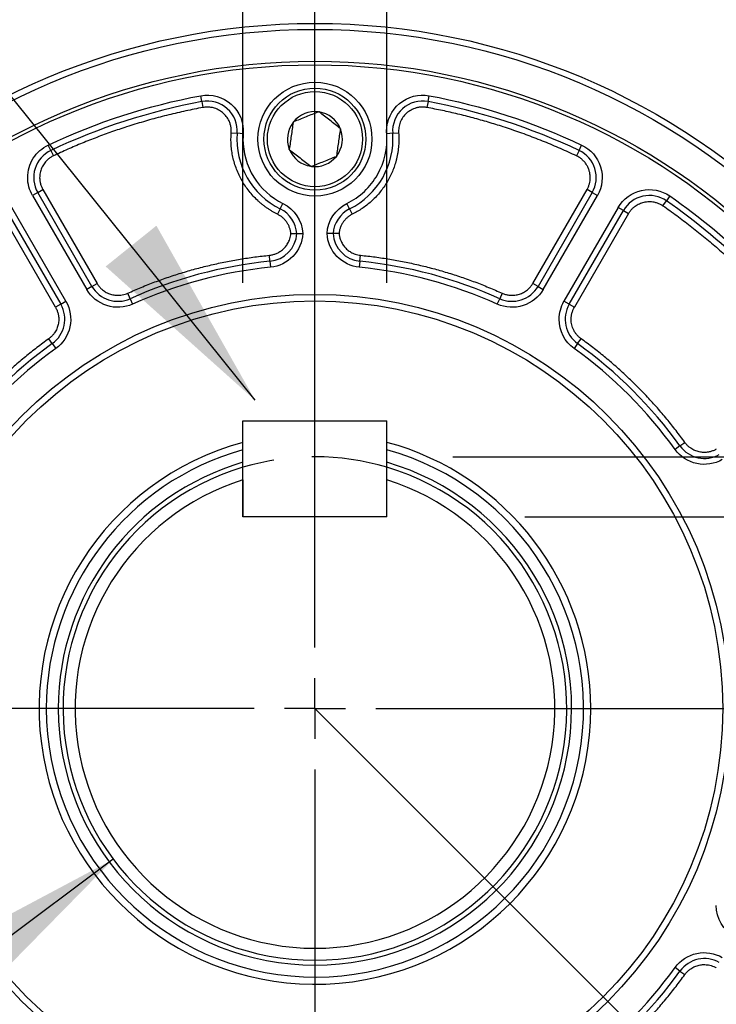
# Model space of a CAD drawing. Header units: millimetres. Extents: x 0 to 1397, y 0 to 1080.
# Tile 6 of 31: x 382 to 440, y 266 to 348. Entities that reach past the tile are written whole.
import ezdxf

# ---------------------------------------------------------------- set-up
doc = ezdxf.new("R2010")
doc.units = ezdxf.units.MM
doc.header["$LTSCALE"] = 5
doc.linetypes.add('CENTERX2', pattern=[20.32, 12.7, -2.54, 2.54, -2.54])
doc.linetypes.add('HIDDEN', pattern=[1.905, 1.27, -0.635])
doc.layers.add('CENTER', color=40, linetype='CENTERX2')
doc.layers.add('HIDDEN', color=102, linetype='HIDDEN')
doc.layers.add('DIMENSIONS', color=140, linetype='Continuous', lineweight=25)
doc.layers.add('TEXT', color=140, linetype='Continuous', lineweight=25)
doc.styles.add('SLDTEXTSTYLE0', font='TXT', dxfattribs={"width": 0.7})
doc.dimstyles.new('SLDDIMSTYLE0', dxfattribs={"dimtxt": 10.790039, "dimasz": 16.51, "dimexe": 0, "dimexo": 0.0625, "dimgap": 2.69751, "dimtad": 0, "dimtih": 1, "dimtoh": 1, "dimrnd": 1e-09, "dimzin": 4, "dimdsep": 46, "dimtxsty": 'SLDTEXTSTYLE0', "dimsah": 1, "dimcen": 0.09, "dimadec": 0, "dimazin": 1, "dimtfac": 1, "dimtmove": 0, "dimatfit": 0, "dimfxl": 0, "dimfrac": 2, "dimtolj": 1, "dimtzin": 12, "dimarcsym": 0})
doc.dimstyles.new('SLDDIMSTYLE1', dxfattribs={"dimtxt": 10.790039, "dimasz": 16.51, "dimexe": 0, "dimexo": 0.0625, "dimgap": 2.69751, "dimtad": 0, "dimtih": 1, "dimtoh": 1, "dimrnd": 1e-09, "dimzin": 4, "dimdsep": 46, "dimtxsty": 'SLDTEXTSTYLE0', "dimsah": 1, "dimcen": 0, "dimadec": 0, "dimazin": 1, "dimtol": 1, "dimtp": 0.5, "dimtm": 0.5, "dimtfac": 1, "dimtofl": 0, "dimtmove": 0, "dimatfit": 3, "dimfxl": 0, "dimfrac": 2, "dimtolj": 1, "dimarcsym": 0})
doc.dimstyles.new('SLDDIMSTYLE2', dxfattribs={"dimtxt": 10.790039, "dimasz": 16.51, "dimexe": 0, "dimexo": 0.0625, "dimgap": 2.69751, "dimtad": 0, "dimtih": 1, "dimtoh": 1, "dimrnd": 1e-09, "dimzin": 4, "dimdsep": 46, "dimtxsty": 'SLDTEXTSTYLE0', "dimsah": 1, "dimcen": 0.09, "dimadec": 0, "dimazin": 1, "dimtol": 1, "dimtm": 0.043, "dimtfac": 1, "dimtdec": 3, "dimtmove": 0, "dimatfit": 0, "dimfxl": 0, "dimfrac": 2, "dimtolj": 1, "dimtzin": 0, "dimarcsym": 0})
doc.dimstyles.new('SLDDIMSTYLE3', dxfattribs={"dimtxt": 10.790039, "dimasz": 16.51, "dimexe": 0, "dimexo": 0.0625, "dimgap": 2.69751, "dimtad": 0, "dimtih": 1, "dimtoh": 1, "dimrnd": 1e-09, "dimzin": 4, "dimdsep": 46, "dimtxsty": 'SLDTEXTSTYLE0', "dimsah": 1, "dimcen": 0, "dimadec": 0, "dimazin": 1, "dimtfac": 1, "dimtofl": 0, "dimtmove": 0, "dimatfit": 3, "dimfxl": 0, "dimfrac": 2, "dimtolj": 1, "dimtzin": 12, "dimarcsym": 0})
doc.dimstyles.new('SLDDIMSTYLE6', dxfattribs={"dimtxt": 10.790039, "dimasz": 16.51, "dimexe": 0, "dimexo": 0.0625, "dimgap": 2.69751, "dimtad": 0, "dimtih": 1, "dimtoh": 1, "dimrnd": 1e-09, "dimzin": 4, "dimdsep": 46, "dimtxsty": 'SLDTEXTSTYLE0', "dimsah": 1, "dimcen": 0, "dimadec": 0, "dimazin": 1, "dimtol": 1, "dimtm": 0.018, "dimtfac": 1, "dimtdec": 3, "dimtofl": 0, "dimtmove": 0, "dimatfit": 3, "dimfxl": 0, "dimfrac": 2, "dimtolj": 1, "dimtzin": 0, "dimarcsym": 0})
doc.dimstyles.new('SLDDIMSTYLE7', dxfattribs={"dimtxt": 10.790039, "dimasz": 16.51, "dimexe": 0, "dimexo": 0.0625, "dimgap": 2.69751, "dimtad": 0, "dimtih": 1, "dimtoh": 1, "dimrnd": 1e-09, "dimzin": 4, "dimdsep": 46, "dimtxsty": 'SLDTEXTSTYLE0', "dimsah": 1, "dimcen": 0, "dimadec": 0, "dimazin": 1, "dimtol": 1, "dimtm": 0.025, "dimtfac": 1, "dimtdec": 3, "dimtofl": 0, "dimtmove": 0, "dimatfit": 3, "dimfxl": 0, "dimfrac": 2, "dimtolj": 1, "dimtzin": 0, "dimarcsym": 0})
doc.dimstyles.new('SLDDIMSTYLE8', dxfattribs={"dimtxt": 10.790039, "dimasz": 16.51, "dimexe": 0, "dimexo": 0.0625, "dimgap": 2.69751, "dimtad": 0, "dimtih": 1, "dimtoh": 1, "dimrnd": 1e-09, "dimzin": 4, "dimdsep": 46, "dimtxsty": 'SLDTEXTSTYLE0', "dimsah": 1, "dimcen": 0.09, "dimadec": 0, "dimazin": 1, "dimtol": 1, "dimtp": 0.043, "dimtfac": 1, "dimtdec": 3, "dimtmove": 0, "dimatfit": 0, "dimfxl": 0, "dimfrac": 2, "dimtolj": 1, "dimtzin": 0, "dimarcsym": 0})
doc.dimstyles.new('SLDDIMSTYLE9', dxfattribs={"dimtxt": 0.18, "dimasz": 16.51, "dimexe": 0, "dimexo": 0.0625, "dimgap": 0, "dimtad": 0, "dimtih": 1, "dimtoh": 1, "dimdec": 0, "dimrnd": 1e-09, "dimzin": 0, "dimdsep": 46, "dimtxsty": 'Standard', "dimsah": 1, "dimcen": 0.09, "dimadec": 0, "dimazin": 0, "dimtfac": 16.51, "dimtdec": 0, "dimtofl": 0, "dimtmove": 0, "dimatfit": 3, "dimfxl": 0, "dimfrac": 2, "dimtolj": 1, "dimtzin": 0, "dimarcsym": 0})

# ---------------------------------------------------------------- blocks, each defined once
blk = doc.blocks.new('_D')
at = {"layer": 'DIMENSIONS'}
for p, q in [((542.654, 340.6), (510.904, 340.6)), ((510.904, 340.6), (510.904, 311.41)), ((562.099, 340.6), (558.476, 340.6)), ((558.476, 340.6), (558.476, 323.451)), ((594.163, 340.6), (597.786, 340.6)), ((597.786, 340.6), (597.786, 323.451)), ((558.476, 323.451), (562.099, 323.451)), ((597.786, 323.451), (594.163, 323.451)), ((417.735, 311.41), (526.779, 311.41)), ((423.735, 306.41), (526.779, 306.41)), ((510.904, 306.41), (510.904, 274.66))]:
    blk.add_line(p, q, dxfattribs=at)
for points in [[(510.904, 311.41), (513.444, 327.92), (508.364, 327.92)], [(510.904, 306.41), (508.364, 289.9), (513.444, 289.9)]]:
    blk.add_solid(points, dxfattribs=at)
at = {"layer": 'DIMENSIONS', "char_height": 10.5833, "attachment_point": 1, "style": 'SLDTEXTSTYLE0'}
for s, insert in [('5.00', (562.099, 356.658)), ('0.20', (562.099, 337.094))]:
    blk.add_mtext(s, dxfattribs=dict(at, insert=insert))
blk = doc.blocks.new('_D_1')
at = {"layer": 'DIMENSIONS'}
for p, q in [((456.235, 203.808), (489.163, 146.775)), ((360.651, 162.444), (357.028, 162.444)), ((357.028, 162.444), (357.028, 145.296)), ((436.322, 162.444), (439.946, 162.444)), ((439.946, 162.444), (439.946, 145.296)), ((489.163, 146.775), (461.382, 146.775)), ((357.028, 145.296), (360.651, 145.296)), ((439.946, 145.296), (436.322, 145.296))]:
    blk.add_line(p, q, dxfattribs=at)
blk.add_solid([(456.235, 203.808), (462.291, 188.24), (466.69, 190.78)], dxfattribs=at)
at = {"layer": 'DIMENSIONS', "char_height": 10.5833, "attachment_point": 1, "style": 'SLDTEXTSTYLE0'}
for s, insert in [('±0.50', (409.837, 178.503)), ('%%c', (343.529, 178.503)), ('200.00', (359.821, 178.503)), ('±0.02', (392.715, 158.938)), ('7.87', (360.651, 158.938)), ('B.C.', (383.582, 139.374))]:
    blk.add_mtext(s, dxfattribs=dict(at, insert=insert))
blk = doc.blocks.new('_D_3')
at = {"layer": 'DIMENSIONS'}
for p, q in [((400.235, 325.91), (400.235, 477.345)), ((412.235, 325.91), (412.235, 477.345)), ((400.235, 461.47), (368.485, 461.47)), ((412.235, 461.47), (451.731, 461.47))]:
    blk.add_line(p, q, dxfattribs=at)
for points in [[(400.235, 461.47), (383.725, 464.01), (383.725, 458.93)], [(412.235, 461.47), (428.745, 458.93), (428.745, 464.01)]]:
    blk.add_solid(points, dxfattribs=at)
at = {"layer": 'DIMENSIONS', "attachment_point": 1, "style": 'SLDTEXTSTYLE0'}
for s, insert, char_height in [('0.000', (499.18, 483.687), 10.5833), ('12.00', (451.731, 475.892), 10.5833), ('0.043', (499.18, 469.576), 10.5833), ('-', (492.771, 469.576), 10.583), ('[0.47] KEY', (457.366, 452.427), 10.5833)]:
    blk.add_mtext(s, dxfattribs=dict(at, insert=insert, char_height=char_height))
blk = doc.blocks.new('_D_4')
at = {"layer": 'DIMENSIONS'}
for p, q in [((493.389, 365.439), (523.62, 391.464)), ((523.62, 391.464), (551.402, 391.464)), ((573.225, 378.833), (569.601, 378.833)), ((569.601, 378.833), (569.601, 361.684)), ((605.288, 378.833), (608.912, 378.833)), ((608.912, 378.833), (608.912, 361.684)), ((569.601, 361.684), (573.225, 361.684)), ((608.912, 361.684), (605.288, 361.684))]:
    blk.add_line(p, q, dxfattribs=at)
blk.add_solid([(493.389, 365.439), (507.558, 374.285), (504.244, 378.135)], dxfattribs=at)
at = {"layer": 'DIMENSIONS', "char_height": 10.5833, "attachment_point": 1, "style": 'SLDTEXTSTYLE0'}
for s, insert in [('4X', (579.937, 409.002)), ('R115.00', (559.339, 394.891)), ('4.53', (573.225, 375.327))]:
    blk.add_mtext(s, dxfattribs=dict(at, insert=insert))
blk = doc.blocks.new('_D_7')
at = {"layer": 'DIMENSIONS'}
for p, q in [((389.419, 277.832), (327.552, 231.555)), ((327.552, 231.555), (265.853, 231.555))]:
    blk.add_line(p, q, dxfattribs=at)
blk.add_solid([(389.419, 277.832), (374.677, 269.977), (377.72, 265.909)], dxfattribs=at)
at = {"layer": 'DIMENSIONS', "attachment_point": 1, "style": 'SLDTEXTSTYLE0'}
for s, insert, char_height in [('0.000', (254.762, 267.923), 10.5833), ('%%c', (191.022, 260.127), 10.5833), ('42.00', (207.314, 260.127), 10.5833), ('0.018', (254.762, 253.812), 10.5833), ('-', (248.353, 253.812), 10.583), ('[1.65]', (220.971, 236.663), 10.5833), ('SHAFT', (220.06, 219.514), 10.5833)]:
    blk.add_mtext(s, dxfattribs=dict(at, insert=insert, char_height=char_height))
blk = doc.blocks.new('_D_8')
at = {"layer": 'DIMENSIONS'}
for p, q in [((459.859, 270.647), (507.148, 253.219)), ((507.148, 253.219), (538.898, 253.219))]:
    blk.add_line(p, q, dxfattribs=at)
blk.add_solid([(459.859, 270.647), (474.472, 262.555), (476.229, 267.321)], dxfattribs=at)
at = {"layer": 'DIMENSIONS', "attachment_point": 1, "style": 'SLDTEXTSTYLE0'}
for s, insert, char_height in [('0.000', (611.614, 281.012), 10.5833), ('%%c', (538.898, 273.217), 10.5833), ('114.30', (555.189, 273.217), 10.5833), ('0.025', (611.614, 266.901), 10.5833), ('-', (605.205, 266.901), 10.583), ('[4.50]', (573.335, 249.752), 10.5833)]:
    blk.add_mtext(s, dxfattribs=dict(at, insert=insert, char_height=char_height))
blk = doc.blocks.new('_D_9')
at = {"layer": 'DIMENSIONS'}
for p, q in [((400.235, 325.91), (400.235, 494.437)), ((412.235, 325.91), (412.235, 494.437)), ((400.235, 478.562), (351.008, 478.562)), ((412.235, 478.562), (443.985, 478.562))]:
    blk.add_line(p, q, dxfattribs=at)
for points in [[(400.235, 478.562), (383.725, 481.102), (383.725, 476.022)], [(412.235, 478.562), (428.745, 476.022), (428.745, 481.102)]]:
    blk.add_solid(points, dxfattribs=at)
at = {"layer": 'DIMENSIONS', "attachment_point": 1, "style": 'SLDTEXTSTYLE0'}
for s, insert, char_height in [('0.043', (302.031, 500.779), 10.5833), ('+', (290.487, 500.779), 10.583), ('12.00', (249.447, 492.984), 10.5833), ('0.000', (302.031, 486.668), 10.5833), ('[0.47] KEYWAY', (241.51, 469.519), 10.58333)]:
    blk.add_mtext(s, dxfattribs=dict(at, insert=insert, char_height=char_height))
blk = doc.blocks.new('SW_CENTERMARKSYMBOL_0')
at = {"layer": 'CENTER', "color": 0}
for p, q in [((0, 5.08), (0, 59.69)), ((0, 0), (0, 2.54)), ((-5.08, 0), (-59.69, 0)), ((0, 0), (-2.54, 0)), ((0, 0), (0, -2.54)), ((0, 0), (2.54, 0)), ((5.08, 0), (59.69, 0)), ((0, -5.08), (0, -59.69))]:
    blk.add_line(p, q, dxfattribs=at)

msp = doc.modelspace()

# ---------------------------------------------------------------- linework, layer by layer
for p, q in [((396.802, 341.039), (396.711, 341.531)), ((396.802, 341.039), (396.894, 340.547)), ((415.668, 341.039), (415.577, 340.547)), ((415.668, 341.039), (415.76, 341.531)), ((406.526, 340.183), (406.559, 340.197)), ((406.559, 340.197), (406.588, 340.174)), ((404.412, 339.298), (404.417, 339.334)), ((404.417, 339.334), (404.451, 339.348)), ((399.255, 338.432), (399.753, 338.395)), ((408.349, 338.795), (408.378, 338.773)), ((408.378, 338.773), (408.372, 338.737)), ((412.717, 338.395), (413.216, 338.432)), ((400.252, 338.358), (399.753, 338.395)), ((412.717, 338.395), (412.219, 338.358)), ((384.212, 336.964), (383.998, 337.416)), ((384.212, 336.964), (384.426, 336.512)), ((404.093, 337.048), (404.098, 337.084)), ((404.121, 337.025), (404.093, 337.048)), ((428.258, 336.964), (428.045, 336.512)), ((428.258, 336.964), (428.472, 337.416)), ((408.053, 336.486), (408.02, 336.473)), ((408.058, 336.522), (408.053, 336.486)), ((405.911, 335.624), (405.883, 335.646)), ((405.945, 335.637), (405.911, 335.624)), ((383.116, 333.454), (383.549, 333.704)), ((383.549, 333.704), (388.068, 325.878)), ((424.403, 325.878), (428.921, 333.704)), ((429.354, 333.454), (428.921, 333.704)), ((383.116, 333.454), (382.683, 333.204)), ((382.683, 333.204), (387.202, 325.378)), ((387.635, 325.628), (383.116, 333.454)), ((429.354, 333.454), (424.836, 325.628)), ((425.269, 325.378), (429.787, 333.204)), ((429.354, 333.454), (429.787, 333.204)), ((435.256, 332.349), (435.54, 332.76)), ((435.825, 333.171), (435.54, 332.76)), ((380.518, 331.954), (385.036, 324.128)), ((385.469, 324.378), (380.951, 332.204)), ((403.346, 332.088), (403.124, 331.64)), ((403.346, 332.088), (403.569, 332.535)), ((409.124, 332.088), (408.902, 332.535)), ((409.124, 332.088), (409.346, 331.64)), ((431.519, 332.204), (427.001, 324.378)), ((427.434, 324.128), (431.953, 331.954)), ((431.953, 331.954), (431.519, 332.204)), ((431.953, 331.954), (432.386, 331.704)), ((384.603, 323.878), (380.085, 331.704)), ((432.386, 331.704), (427.867, 323.878)), ((402.485, 327.722), (402.435, 328.22)), ((409.985, 327.722), (410.035, 328.22)), ((402.485, 327.722), (402.535, 327.225)), ((409.985, 327.722), (409.935, 327.225)), ((387.635, 325.628), (387.202, 325.378)), ((387.635, 325.628), (388.068, 325.878)), ((424.836, 325.628), (424.403, 325.878)), ((424.836, 325.628), (425.269, 325.378)), ((390.827, 324.598), (390.621, 325.054)), ((390.827, 324.598), (391.032, 324.143)), ((421.438, 324.143), (421.644, 324.598)), ((421.849, 325.054), (421.644, 324.598)), ((385.036, 324.128), (384.603, 323.878)), ((385.036, 324.128), (385.469, 324.378)), ((427.434, 324.128), (427.001, 324.378)), ((427.434, 324.128), (427.867, 323.878)), ((384.332, 320.848), (384.04, 321.254)), ((428.139, 320.848), (428.431, 321.254)), ((384.332, 320.848), (384.624, 320.443)), ((428.139, 320.848), (427.847, 320.443)), ((400.235, 306.41), (400.235, 314.41)), ((400.235, 314.41), (412.235, 314.41)), ((412.235, 306.41), (412.235, 314.41)), ((436.673, 312.314), (436.268, 312.022)), ((436.673, 312.314), (437.079, 312.606)), ((400.235, 309.489), (400.235, 306.41)), ((412.235, 306.41), (412.235, 309.489)), ((412.235, 306.41), (400.235, 306.41)), ((436.673, 268.507), (436.268, 268.799)), ((436.673, 268.507), (437.079, 268.215))]:
    msp.add_line(p, q)
for centre, radius in [((406.235, 290.41), 57.15), ((406.235, 290.41), 56.65), ((406.235, 290.41), 54), ((406.235, 290.41), 53.7), ((406.235, 337.91), 4.75), ((406.235, 337.91), 4.25), ((406.235, 337.91), 3.967), ((406.235, 290.41), 34.546), ((406.235, 290.41), 34)]:
    msp.add_circle(centre, radius)
for centre, radius, start, end in [((406.235, 290.41), 51.5, 100.554, 115.31758), ((397.26, 338.581), 2.5, 355.72398, 100.554), ((415.21, 338.581), 2.5, 79.446, 184.27602), ((406.235, 290.41), 51.5, 64.68242, 79.446), ((406.235, 337.91), 2.292, 82.71502, 141.14586), ((406.235, 337.91), 2.292, 22.71502, 81.14586), ((406.235, 337.91), 2.292, 142.71502, 201.14586), ((406.235, 337.91), 2.292, 322.71502, 21.14586), ((406.235, 337.91), 6.5, 175.72398, 243.6122), ((406.235, 337.91), 6.5, 296.3878, 4.27602), ((385.281, 334.704), 2.5, 115.31758, 210), ((406.235, 337.91), 2.292, 202.71502, 261.14586), ((427.189, 334.704), 2.5, 330, 64.68242), ((406.235, 337.91), 2.292, 262.71502, 321.14586), ((434.118, 330.704), 2.5, 55.31758, 150), ((406.235, 290.41), 51.5, 34.68242, 55.31758), ((402.235, 329.848), 2.5, 4.14903, 63.6122), ((410.235, 329.848), 2.5, 116.3878, 175.85097), ((402.235, 330.21), 2.5, 275.73917, 355.85097), ((410.235, 330.21), 2.5, 184.14903, 264.26083), ((406.235, 290.41), 37.5, 95.73917, 114.26083), ((406.235, 290.41), 37.5, 65.73917, 84.26083), ((389.8, 326.878), 2.5, 210, 294.26083), ((422.671, 326.878), 2.5, 245.73917, 330), ((382.871, 322.878), 2.5, 305.73917, 30), ((429.599, 322.878), 2.5, 150, 234.26083), ((406.235, 290.41), 37.5, 125.73917, 144.26083), ((406.235, 290.41), 37.5, 35.73917, 54.26083), ((406.235, 290.41), 23, 105.12167, 0), ((406.235, 290.41), 23, 0, 74.87833), ((438.703, 313.774), 2.5, 215.73917, 300), ((406.235, 290.41), 22.4, 180, 74.46321), ((406.235, 290.41), 22.4, 105.53679, 180), ((406.235, 290.41), 21.4, 106.28252, 180), ((406.235, 290.41), 21.4, 180, 73.71748), ((406.235, 290.41), 21, 106.60155, 73.39845), ((406.235, 290.41), 20, 107.4576, 72.5424), ((438.703, 267.046), 2.5, 60, 144.26083), ((406.235, 290.41), 37.5, 215.73917, 234.26083), ((406.235, 290.41), 37.5, 305.73917, 324.26083)]:
    msp.add_arc(centre, radius, start, end)
for points, knots in [([(396.711, 341.531), (397.626, 341.701), (398.569, 341.437), (399.956, 340.194), (400.321, 339.286), (400.252, 338.358)], [0, 0, 0, 0, 0.5, 0.5, 1, 1, 1, 1]), ([(412.21, 338.581), (412.21, 339.473), (412.607, 340.319), (413.979, 341.459), (414.883, 341.694), (415.76, 341.531)], [0, 0, 0, 0, 0.5, 0.5, 1, 1, 1, 1]), ([(396.894, 340.547), (396.655, 340.502), (396.176, 340.411), (395.462, 340.261), (394.749, 340.102), (394.039, 339.932), (393.332, 339.753), (392.628, 339.563), (391.925, 339.363), (391.226, 339.153), (390.344, 338.875), (389.283, 338.516), (388.049, 338.064), (386.828, 337.579), (385.618, 337.065), (384.823, 336.696), (384.426, 336.512)], [0, 0, 0, 0, 0.055605, 0.111171, 0.16671, 0.222233, 0.277751, 0.333276, 0.388819, 0.444391, 0.500005, 0.600064, 0.700026, 0.799959, 0.899928, 1, 1, 1, 1]), ([(399.26, 338.581), (399.259, 338.63), (399.257, 338.728), (399.241, 338.874), (399.215, 339.017), (399.178, 339.158), (399.13, 339.296), (399.035, 339.521), (398.856, 339.815), (398.548, 340.131), (398.181, 340.376), (397.813, 340.515), (397.478, 340.577), (397.184, 340.589), (396.991, 340.562), (396.894, 340.547)], [0, 0, 0, 0, 0.0420665, 0.0836898, 0.125094, 0.1665068, 0.2081554, 0.2502636, 0.3750951, 0.5000814, 0.624913, 0.7498994, 0.8335362, 0.9162961, 1, 1, 1, 1]), ([(406.526, 340.183), (406.187, 340.047), (405.843, 339.908), (405.315, 339.696), (405.138, 339.625), (404.792, 339.485), (404.621, 339.416), (404.451, 339.348)], [0, 0, 0, 0, 0.5, 0.5, 0.75, 0.75, 1, 1, 1, 1]), ([(408.349, 338.795), (408.061, 339.021), (407.769, 339.249), (407.321, 339.6), (407.171, 339.717), (406.877, 339.948), (406.732, 340.062), (406.588, 340.174)], [0, 0, 0, 0, 0.5, 0.5, 0.75, 0.75, 1, 1, 1, 1]), ([(415.577, 340.547), (415.533, 340.555), (415.447, 340.569), (415.316, 340.58), (415.186, 340.583), (415.056, 340.577), (414.927, 340.563), (414.798, 340.54), (414.565, 340.483), (414.239, 340.351), (413.864, 340.083), (413.557, 339.74), (413.375, 339.401), (413.277, 339.113), (413.229, 338.889), (413.206, 338.661), (413.212, 338.509), (413.216, 338.432)], [0, 0, 0, 0, 0.036123, 0.071865, 0.10738, 0.142822, 0.178348, 0.214114, 0.250272, 0.375084, 0.500043, 0.624855, 0.749815, 0.812751, 0.874871, 0.93701, 1, 1, 1, 1]), ([(428.045, 336.512), (427.824, 336.615), (427.383, 336.821), (426.716, 337.119), (426.046, 337.407), (425.371, 337.686), (424.693, 337.955), (424.011, 338.214), (423.325, 338.464), (422.635, 338.703), (421.756, 338.995), (420.687, 339.326), (419.422, 339.682), (418.148, 340.005), (416.867, 340.297), (416.007, 340.464), (415.577, 340.547)], [0, 0, 0, 0, 0.055605, 0.111171, 0.16671, 0.222233, 0.277751, 0.333276, 0.388819, 0.444391, 0.500005, 0.600064, 0.700026, 0.799959, 0.899928, 1, 1, 1, 1]), ([(404.412, 339.298), (404.361, 338.936), (404.309, 338.569), (404.229, 338.006), (404.202, 337.817), (404.15, 337.448), (404.124, 337.265), (404.098, 337.084)], [0, 0, 0, 0, 0.5, 0.5, 0.75, 0.75, 1, 1, 1, 1]), ([(403.124, 331.64), (403.049, 331.678), (402.898, 331.755), (402.677, 331.88), (402.461, 332.012), (402.251, 332.152), (402.046, 332.3), (401.846, 332.455), (401.651, 332.618), (401.263, 332.967), (400.723, 333.55), (400.13, 334.432), (399.674, 335.393), (399.423, 336.235), (399.3, 336.915), (399.246, 337.419), (399.227, 337.926), (399.246, 338.263), (399.255, 338.432)], [0, 0, 0, 0, 0.030698, 0.061278, 0.091779, 0.122241, 0.152706, 0.183213, 0.213803, 0.244515, 0.372235, 0.50002, 0.627739, 0.755524, 0.816792, 0.877746, 0.938707, 1, 1, 1, 1]), ([(408.058, 336.522), (408.11, 336.884), (408.162, 337.252), (408.269, 338.007), (408.321, 338.375), (408.372, 338.737)], [0, 0, 0, 0, 0.5, 0.5, 1, 1, 1, 1]), ([(400.235, 337.91), (400.235, 336.793), (400.547, 335.698), (401.725, 333.798), (402.568, 333.032), (403.569, 332.535)], [0, 0, 0, 0, 0.5, 0.5, 1, 1, 1, 1]), ([(408.902, 332.535), (409.971, 333.066), (410.858, 333.903), (412.039, 335.978), (412.308, 337.167), (412.219, 338.358)], [0, 0, 0, 0, 0.5, 0.5, 1, 1, 1, 1]), ([(413.235, 337.91), (413.234, 337.819), (413.232, 337.638), (413.216, 337.366), (413.19, 337.095), (413.153, 336.826), (413.106, 336.559), (413.048, 336.293), (412.92, 335.797), (412.667, 335.087), (412.204, 334.209), (411.623, 333.403), (411.052, 332.813), (410.556, 332.396), (410.171, 332.115), (409.769, 331.86), (409.488, 331.713), (409.346, 331.64)], [0, 0, 0, 0, 0.035152, 0.070174, 0.105119, 0.140041, 0.174992, 0.210025, 0.245194, 0.372571, 0.500016, 0.627392, 0.754837, 0.816257, 0.877401, 0.938553, 1, 1, 1, 1]), ([(382.281, 334.704), (382.281, 335.272), (382.442, 335.829), (383.05, 336.789), (383.485, 337.173), (383.998, 337.416)], [0, 0, 0, 0, 0.5, 0.5, 1, 1, 1, 1]), ([(404.121, 337.025), (404.409, 336.8), (404.701, 336.571), (405.149, 336.22), (405.299, 336.103), (405.593, 335.873), (405.738, 335.759), (405.883, 335.646)], [0, 0, 0, 0, 0.5, 0.5, 0.75, 0.75, 1, 1, 1, 1]), ([(428.472, 337.416), (429.23, 337.057), (429.803, 336.398), (430.303, 334.798), (430.207, 333.93), (429.787, 333.204)], [0, 0, 0, 0, 0.5, 0.5, 1, 1, 1, 1]), ([(384.426, 336.512), (384.384, 336.491), (384.302, 336.45), (384.184, 336.378), (384.072, 336.3), (383.966, 336.213), (383.865, 336.119), (383.709, 335.951), (383.522, 335.686), (383.359, 335.304), (383.275, 334.897), (383.279, 334.528), (383.336, 334.211), (383.42, 333.948), (383.506, 333.785), (383.549, 333.704)], [0, 0, 0, 0, 0.042017, 0.083643, 0.125076, 0.166519, 0.208172, 0.250233, 0.375074, 0.500072, 0.624912, 0.749911, 0.833507, 0.916333, 1, 1, 1, 1]), ([(405.945, 335.637), (406.284, 335.774), (406.628, 335.912), (407.156, 336.125), (407.332, 336.196), (407.679, 336.335), (407.85, 336.404), (408.02, 336.473)], [0, 0, 0, 0, 0.5, 0.5, 0.75, 0.75, 1, 1, 1, 1]), ([(429.189, 334.704), (429.188, 334.75), (429.187, 334.842), (429.172, 334.98), (429.148, 335.116), (429.103, 335.298), (429.022, 335.523), (428.885, 335.777), (428.714, 336.01), (428.513, 336.212), (428.29, 336.384), (428.126, 336.469), (428.045, 336.512)], [0, 0, 0, 0, 0.061362, 0.122459, 0.183587, 0.245038, 0.372439, 0.500072, 0.627473, 0.755106, 0.877493, 1, 1, 1, 1]), ([(428.921, 333.704), (428.943, 333.742), (428.985, 333.818), (429.038, 333.938), (429.085, 334.06), (429.135, 334.227), (429.18, 334.442), (429.186, 334.617), (429.189, 334.704)], [0, 0, 0, 0, 0.125205, 0.249936, 0.374733, 0.500132, 0.749936, 1, 1, 1, 1]), ([(431.519, 332.204), (431.939, 332.93), (432.642, 333.447), (434.278, 333.815), (435.135, 333.648), (435.825, 333.171)], [0, 0, 0, 0, 0.5, 0.5, 1, 1, 1, 1]), ([(432.386, 331.704), (432.409, 331.743), (432.457, 331.822), (432.538, 331.934), (432.626, 332.039), (432.721, 332.138), (432.823, 332.231), (433.003, 332.373), (433.282, 332.538), (433.676, 332.669), (434.088, 332.719), (434.457, 332.685), (434.767, 332.602), (435.023, 332.497), (435.178, 332.398), (435.256, 332.349)], [0, 0, 0, 0, 0.042017, 0.083643, 0.125076, 0.166519, 0.208172, 0.250233, 0.375074, 0.500072, 0.624912, 0.749911, 0.833507, 0.916333, 1, 1, 1, 1]), ([(435.256, 332.349), (435.449, 332.213), (435.836, 331.944), (436.409, 331.529), (436.976, 331.107), (437.536, 330.677), (438.091, 330.24), (438.639, 329.796), (439.18, 329.344), (439.716, 328.884), (440.245, 328.417), (440.768, 327.943), (441.285, 327.461), (441.795, 326.971), (442.443, 326.332), (443.218, 325.536), (444.11, 324.573), (444.976, 323.588), (445.815, 322.582), (446.629, 321.554), (447.418, 320.505), (447.922, 319.789), (448.173, 319.431)], [0, 0, 0, 0, 0.038541, 0.077042, 0.11551, 0.153952, 0.192376, 0.23079, 0.2692, 0.307614, 0.34604, 0.384484, 0.422955, 0.461459, 0.500005, 0.571548, 0.642973, 0.714329, 0.785662, 0.85702, 0.92845, 1, 1, 1, 1]), ([(404.227, 330.029), (404.223, 330.07), (404.213, 330.154), (404.19, 330.277), (404.159, 330.398), (404.108, 330.56), (404.023, 330.758), (403.89, 330.981), (403.73, 331.186), (403.546, 331.365), (403.345, 331.52), (403.198, 331.6), (403.124, 331.64)], [0, 0, 0, 0, 0.061566, 0.122921, 0.184308, 0.245967, 0.372888, 0.500059, 0.62698, 0.754152, 0.877014, 1, 1, 1, 1]), ([(409.346, 331.64), (409.309, 331.62), (409.235, 331.582), (409.129, 331.516), (409.026, 331.443), (408.894, 331.336), (408.741, 331.186), (408.581, 330.981), (408.448, 330.758), (408.347, 330.522), (408.275, 330.278), (408.254, 330.112), (408.243, 330.029)], [0, 0, 0, 0, 0.061566, 0.122921, 0.184308, 0.245967, 0.372888, 0.500059, 0.62698, 0.754152, 0.877014, 1, 1, 1, 1]), ([(402.435, 328.22), (402.48, 328.225), (402.568, 328.236), (402.699, 328.263), (402.828, 328.298), (402.954, 328.342), (403.146, 328.423), (403.391, 328.564), (403.663, 328.795), (403.892, 329.069), (404.045, 329.342), (404.142, 329.592), (404.2, 329.807), (404.218, 329.955), (404.227, 330.029)], [0, 0, 0, 0, 0.048687, 0.097062, 0.145341, 0.193745, 0.242492, 0.371171, 0.500039, 0.628718, 0.757586, 0.838519, 0.918985, 1, 1, 1, 1]), ([(405.23, 330.029), (405.187, 329.318), (404.892, 328.645), (403.905, 327.617), (403.244, 327.296), (402.535, 327.225)], [0, 0, 0, 0, 0.5, 0.5, 1, 1, 1, 1]), ([(404.227, 330.029), (404.251, 330.029), (404.3, 330.029), (404.371, 330.029), (404.439, 330.029), (404.502, 330.029), (404.559, 330.029), (404.61, 330.029), (404.652, 330.029), (404.686, 330.029), (404.71, 330.029), (404.726, 330.029), (404.728, 330.029), (404.729, 330.029)], [0, 0, 0, 0, 0.092583, 0.184829, 0.276737, 0.368305, 0.459533, 0.550424, 0.640981, 0.731209, 0.821116, 0.910709, 1, 1, 1, 1]), ([(404.729, 330.029), (404.73, 330.029), (404.732, 330.029), (404.749, 330.029), (404.777, 330.029), (404.819, 330.029), (404.883, 330.029), (404.976, 330.029), (405.099, 330.03), (405.186, 330.029), (405.23, 330.029)], [0, 0, 0, 0, 0.090676, 0.18603, 0.28607, 0.390806, 0.500245, 0.666769, 0.83335, 1, 1, 1, 1]), ([(409.935, 327.225), (409.226, 327.296), (408.566, 327.617), (407.578, 328.645), (407.284, 329.318), (407.241, 330.029)], [0, 0, 0, 0, 0.5, 0.5, 1, 1, 1, 1]), ([(407.742, 330.029), (407.741, 330.029), (407.739, 330.029), (407.722, 330.029), (407.693, 330.029), (407.651, 330.029), (407.587, 330.029), (407.494, 330.029), (407.372, 330.028), (407.284, 330.029), (407.241, 330.029)], [0, 0, 0, 0, 0.090676, 0.18603, 0.28607, 0.390806, 0.500245, 0.666769, 0.83335, 1, 1, 1, 1]), ([(408.243, 330.029), (408.219, 330.029), (408.171, 330.029), (408.1, 330.029), (408.032, 330.029), (407.969, 330.029), (407.911, 330.029), (407.861, 330.029), (407.818, 330.029), (407.784, 330.029), (407.76, 330.029), (407.745, 330.029), (407.743, 330.029), (407.742, 330.029)], [0, 0, 0, 0, 0.092583, 0.1848294, 0.2767371, 0.368305, 0.4595332, 0.5504238, 0.6409805, 0.7312087, 0.8211156, 0.9107095, 1, 1, 1, 1]), ([(408.243, 330.029), (408.248, 329.984), (408.258, 329.896), (408.284, 329.764), (408.318, 329.635), (408.361, 329.509), (408.44, 329.317), (408.579, 329.07), (408.807, 328.795), (409.079, 328.564), (409.35, 328.408), (409.599, 328.309), (409.814, 328.249), (409.961, 328.23), (410.035, 328.22)], [0, 0, 0, 0, 0.048687, 0.097062, 0.145341, 0.193745, 0.242492, 0.371171, 0.500039, 0.628718, 0.757586, 0.838519, 0.918985, 1, 1, 1, 1]), ([(390.621, 325.054), (390.809, 325.138), (391.183, 325.304), (391.75, 325.543), (392.319, 325.772), (392.892, 325.993), (393.468, 326.203), (394.048, 326.405), (394.631, 326.597), (395.217, 326.78), (395.807, 326.953), (396.597, 327.172), (397.591, 327.421), (398.791, 327.681), (399.999, 327.901), (401.213, 328.086), (402.028, 328.175), (402.435, 328.22)], [0, 0, 0, 0, 0.050075, 0.100099, 0.150085, 0.200045, 0.249993, 0.299942, 0.349905, 0.399895, 0.449925, 0.500008, 0.600104, 0.700047, 0.79994, 0.89989, 1, 1, 1, 1]), ([(410.035, 328.22), (410.239, 328.198), (410.647, 328.155), (411.257, 328.079), (411.865, 327.993), (412.471, 327.897), (413.075, 327.791), (413.678, 327.676), (414.279, 327.551), (414.878, 327.416), (415.475, 327.271), (416.269, 327.066), (417.254, 326.785), (418.424, 326.41), (419.58, 325.997), (420.724, 325.549), (421.474, 325.219), (421.849, 325.054)], [0, 0, 0, 0, 0.050075, 0.100099, 0.150085, 0.200045, 0.249993, 0.299942, 0.349905, 0.399895, 0.449925, 0.500008, 0.600104, 0.700047, 0.79994, 0.89989, 1, 1, 1, 1]), ([(391.032, 324.143), (390.354, 323.837), (389.587, 323.794), (388.171, 324.251), (387.573, 324.734), (387.202, 325.378)], [0, 0, 0, 0, 0.5, 0.5, 1, 1, 1, 1]), ([(388.068, 325.878), (388.092, 325.837), (388.141, 325.756), (388.225, 325.641), (388.316, 325.533), (388.415, 325.432), (388.581, 325.284), (388.831, 325.113), (389.182, 324.963), (389.555, 324.88), (389.89, 324.872), (390.172, 324.908), (390.402, 324.964), (390.548, 325.024), (390.621, 325.054)], [0, 0, 0, 0, 0.048504, 0.096655, 0.144697, 0.192877, 0.241439, 0.370651, 0.500043, 0.629255, 0.758647, 0.839248, 0.919318, 1, 1, 1, 1]), ([(425.269, 325.378), (424.897, 324.734), (424.299, 324.251), (422.884, 323.794), (422.116, 323.837), (421.438, 324.143)], [0, 0, 0, 0, 0.5, 0.5, 1, 1, 1, 1]), ([(421.849, 325.054), (421.893, 325.036), (421.98, 324.998), (422.115, 324.955), (422.252, 324.92), (422.392, 324.895), (422.612, 324.873), (422.915, 324.88), (423.288, 324.963), (423.639, 325.113), (423.916, 325.302), (424.124, 325.496), (424.278, 325.677), (424.361, 325.81), (424.403, 325.878)], [0, 0, 0, 0, 0.048504, 0.096655, 0.144697, 0.192877, 0.241439, 0.370651, 0.500043, 0.629255, 0.758647, 0.839248, 0.919318, 1, 1, 1, 1]), ([(384.603, 323.878), (384.626, 323.836), (384.672, 323.753), (384.729, 323.623), (384.777, 323.49), (384.816, 323.353), (384.861, 323.137), (384.884, 322.834), (384.838, 322.455), (384.724, 322.09), (384.564, 321.797), (384.391, 321.57), (384.227, 321.399), (384.102, 321.303), (384.04, 321.254)], [0, 0, 0, 0, 0.048504, 0.096655, 0.144697, 0.192877, 0.241439, 0.370651, 0.500043, 0.629255, 0.758647, 0.839248, 0.919318, 1, 1, 1, 1]), ([(385.469, 324.378), (385.841, 323.734), (385.961, 322.974), (385.648, 321.52), (385.227, 320.877), (384.624, 320.443)], [0, 0, 0, 0, 0.5, 0.5, 1, 1, 1, 1]), ([(427.599, 322.878), (427.6, 322.921), (427.602, 323.009), (427.615, 323.139), (427.636, 323.268), (427.676, 323.438), (427.745, 323.646), (427.826, 323.8), (427.867, 323.878)], [0, 0, 0, 0, 0.125205, 0.249936, 0.374733, 0.500132, 0.749936, 1, 1, 1, 1]), ([(428.431, 321.254), (428.394, 321.282), (428.322, 321.336), (428.22, 321.426), (428.126, 321.522), (428.038, 321.624), (427.958, 321.732), (427.884, 321.846), (427.801, 321.995), (427.718, 322.184), (427.65, 322.412), (427.607, 322.644), (427.602, 322.8), (427.599, 322.878)], [0, 0, 0, 0, 0.072245, 0.143674, 0.214613, 0.285396, 0.356358, 0.427833, 0.500146, 0.626747, 0.75362, 0.876742, 1, 1, 1, 1]), ([(384.04, 321.254), (383.874, 321.134), (383.542, 320.893), (383.052, 320.521), (382.569, 320.143), (382.092, 319.757), (381.621, 319.363), (381.157, 318.962), (380.699, 318.553), (380.247, 318.137), (379.802, 317.713), (379.218, 317.138), (378.505, 316.402), (377.68, 315.493), (376.885, 314.557), (376.118, 313.597), (375.634, 312.936), (375.391, 312.606)], [0, 0, 0, 0, 0.0500753, 0.1000992, 0.1500847, 0.2000449, 0.2499929, 0.2999418, 0.3499047, 0.3998946, 0.4499248, 0.5000081, 0.6001041, 0.7000465, 0.7999402, 0.8998898, 1, 1, 1, 1]), ([(437.079, 312.606), (436.959, 312.772), (436.718, 313.103), (436.346, 313.593), (435.968, 314.077), (435.582, 314.554), (435.188, 315.025), (434.787, 315.489), (434.378, 315.947), (433.962, 316.398), (433.538, 316.843), (432.963, 317.427), (432.227, 318.14), (431.317, 318.966), (430.382, 319.76), (429.422, 320.527), (428.761, 321.012), (428.431, 321.254)], [0, 0, 0, 0, 0.0500753, 0.1000992, 0.1500847, 0.2000449, 0.2499929, 0.2999418, 0.3499047, 0.3998946, 0.4499248, 0.5000081, 0.6001041, 0.7000465, 0.7999402, 0.8998898, 1, 1, 1, 1]), ([(439.703, 312.042), (439.661, 312.019), (439.578, 311.973), (439.448, 311.916), (439.315, 311.868), (439.178, 311.83), (438.962, 311.785), (438.659, 311.762), (438.28, 311.807), (437.915, 311.922), (437.622, 312.082), (437.395, 312.254), (437.224, 312.418), (437.128, 312.543), (437.079, 312.606)], [0, 0, 0, 0, 0.0485038, 0.0966545, 0.1446967, 0.1928768, 0.2414392, 0.3706512, 0.5000434, 0.6292553, 0.7586474, 0.8392478, 0.9193182, 1, 1, 1, 1]), ([(440.203, 311.176), (439.559, 310.804), (438.799, 310.685), (437.345, 310.997), (436.702, 311.418), (436.268, 312.022)], [0, 0, 0, 0, 0.5, 0.5, 1, 1, 1, 1]), ([(436.268, 268.799), (436.702, 269.402), (437.345, 269.823), (438.799, 270.136), (439.559, 270.016), (440.203, 269.644)], [0, 0, 0, 0, 0.5, 0.5, 1, 1, 1, 1]), ([(437.079, 268.215), (437.108, 268.253), (437.165, 268.328), (437.26, 268.434), (437.361, 268.532), (437.47, 268.624), (437.649, 268.754), (437.915, 268.899), (438.28, 269.013), (438.659, 269.059), (438.993, 269.033), (439.27, 268.969), (439.494, 268.89), (439.633, 268.816), (439.703, 268.778)], [0, 0, 0, 0, 0.048504, 0.096655, 0.144697, 0.192877, 0.241439, 0.370651, 0.500043, 0.629255, 0.758647, 0.839248, 0.919318, 1, 1, 1, 1]), ([(375.391, 268.215), (375.512, 268.049), (375.753, 267.717), (376.124, 267.227), (376.502, 266.744), (376.889, 266.267), (377.282, 265.796), (377.683, 265.332), (378.092, 264.874), (378.509, 264.422), (378.933, 263.977), (379.508, 263.393), (380.244, 262.681), (381.153, 261.855), (382.089, 261.06), (383.049, 260.293), (383.709, 259.809), (384.04, 259.566)], [0, 0, 0, 0, 0.050075, 0.100099, 0.150085, 0.200045, 0.249993, 0.299942, 0.349905, 0.399895, 0.449925, 0.500008, 0.600104, 0.700047, 0.79994, 0.89989, 1, 1, 1, 1]), ([(428.431, 259.566), (428.597, 259.687), (428.928, 259.928), (429.418, 260.299), (429.902, 260.677), (430.379, 261.064), (430.85, 261.457), (431.314, 261.858), (431.772, 262.267), (432.223, 262.684), (432.668, 263.108), (433.252, 263.683), (433.965, 264.419), (434.791, 265.328), (435.585, 266.264), (436.352, 267.224), (436.837, 267.884), (437.079, 268.215)], [0, 0, 0, 0, 0.050075, 0.100099, 0.150085, 0.200045, 0.249993, 0.299942, 0.349905, 0.399895, 0.449925, 0.500008, 0.600104, 0.700047, 0.79994, 0.89989, 1, 1, 1, 1])]:
    msp.add_open_spline(points, degree=3, knots=knots)
for points in [[(383.998, 337.416), (388.041, 339.328), (392.314, 340.711), (396.711, 341.531)], [(415.76, 341.531), (420.156, 340.711), (424.429, 339.328), (428.472, 337.416)], [(399.255, 338.432), (399.256, 338.457), (399.26, 338.507), (399.26, 338.556), (399.26, 338.581)], [(412.219, 338.358), (412.213, 338.432), (412.21, 338.507), (412.21, 338.581)], [(413.216, 338.432), (413.221, 338.345), (413.233, 338.171), (413.234, 337.997), (413.235, 337.91)], [(400.252, 338.358), (400.241, 338.208), (400.235, 338.06), (400.235, 337.91)], [(382.683, 333.204), (382.42, 333.66), (382.281, 334.177), (382.281, 334.704)], [(435.825, 333.171), (440.972, 329.609), (445.434, 325.147), (448.996, 320)], [(403.569, 332.535), (404.531, 332.058), (405.165, 331.101), (405.23, 330.029)], [(407.241, 330.029), (407.305, 331.101), (407.939, 332.058), (408.902, 332.535)], [(402.535, 327.225), (398.56, 326.825), (394.675, 325.784), (391.032, 324.143)], [(421.438, 324.143), (417.796, 325.784), (413.911, 326.825), (409.935, 327.225)], [(426.599, 322.878), (426.599, 323.404), (426.738, 323.922), (427.001, 324.378)], [(427.847, 320.443), (427.063, 321.006), (426.599, 321.913), (426.599, 322.878)], [(384.624, 320.443), (381.381, 318.109), (378.537, 315.265), (376.203, 312.022)], [(436.268, 312.022), (433.934, 315.265), (431.09, 318.109), (427.847, 320.443)], [(441.203, 271.377), (440.275, 271.912), (439.703, 272.903), (439.703, 273.975)], [(376.203, 268.799), (378.537, 265.556), (381.381, 262.712), (384.624, 260.378)], [(427.847, 260.378), (431.09, 262.712), (433.934, 265.556), (436.268, 268.799)]]:
    msp.add_open_spline(points, degree=3)
at = {"layer": 'CENTER'}
msp.add_line((406.235, 290.41), (476.946, 219.7), dxfattribs=at)
msp.add_circle((406.235, 290.41), 100, dxfattribs=at)
at = {"layer": 'HIDDEN'}
msp.add_arc((406.235, 290.41), 21, 73.39845, 106.60155, dxfattribs=at)

# ---------------------------------------------------------------- block references
at = {"layer": 'CENTER'}
msp.add_blockref('SW_CENTERMARKSYMBOL_0', (406.235, 290.41), dxfattribs=at)

# ---------------------------------------------------------------- dimensions: what is measured, and where the dimension line sits
at = {"layer": 'DIMENSIONS'}
for base, text, dimstyle, picture, middle in [((412.235, 478.562), '<>\\P[0.47] KEYWAY', 'SLDDIMSTYLE8', '_D_9', (296.259, 478.562)), ((412.235, 461.47), '<>\\P[0.47] KEY', 'SLDDIMSTYLE2', '_D_3', (495.975, 461.47))]:
    dim = msp.add_linear_dim(base=base, p1=(400.235, 314.41), p2=(412.235, 314.41), text=text, dimstyle=dimstyle, dxfattribs=at)
    dim.commit()
    dim.dimension.update_dxf_attribs({"geometry": picture, "text_midpoint": middle, "dimtype": 160})
dim = msp.add_radius_dim(center=(406.235, 290.41), mpoint=(493.389, 365.439), text='4X\\P<>', dimstyle='SLDDIMSTYLE3', dxfattribs=at)
dim.commit()
dim.dimension.update_dxf_attribs({"geometry": '_D_4', "text_midpoint": (589.257, 385.888), "dimtype": 164})
for p1, p2, text, dimstyle, picture, middle in [((356.235, 377.013), (456.235, 203.808), '<>\\PB.C.', 'SLDDIMSTYLE1', '_D_1', (398.487, 153.87)), ((352.611, 310.173), (459.859, 270.647), '<>\\P[4.50]', 'SLDDIMSTYLE7', '_D_8', (595.776, 258.795)), ((423.051, 302.989), (389.419, 277.832), '<>\\P[1.65]\\PSHAFT', 'SLDDIMSTYLE6', '_D_7', (243.412, 237.131))]:
    dim = msp.add_diameter_dim_2p(p1=p1, p2=p2, text=text, dimstyle=dimstyle, dxfattribs=at)
    dim.commit()
    dim.dimension.update_dxf_attribs({"geometry": picture, "text_midpoint": middle, "dimtype": 163})
dim = msp.add_linear_dim(base=(510.904, 306.41), p1=(406.235, 311.41), p2=(412.235, 306.41), angle=90, dimstyle='SLDDIMSTYLE0', dxfattribs=at)
dim.commit()
dim.dimension.update_dxf_attribs({"geometry": '_D', "text_midpoint": (510.904, 340.6), "dimtype": 160})

# ---------------------------------------------------------------- leaders
at = {"layer": 'TEXT', "linetype": 'CENTERX2', "lineweight": 18}
msp.add_leader([(401.248, 316.122), (315.574, 422.637), (283.824, 422.637)], dimstyle='SLDDIMSTYLE9', dxfattribs=at)

doc.saveas('drawing.dxf')
